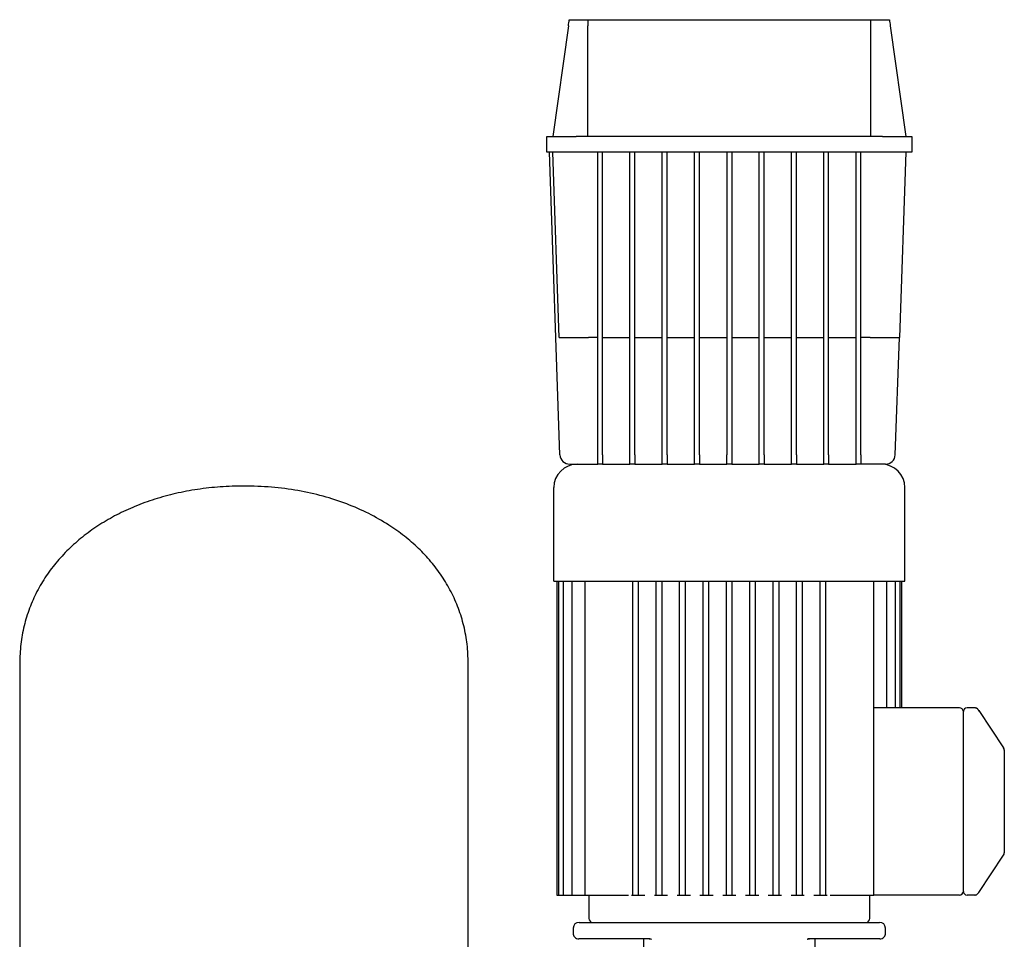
# Model space of a CAD drawing. Header units: millimetres. Extents: x 12 to 1374, y 13 to 994.
# Tile 6 of 6: x 733 to 1237, y 522 to 994. Entities that reach past the tile are written whole.
import ezdxf

# ---------------------------------------------------------------- set-up
doc = ezdxf.new("R2010")
doc.units = ezdxf.units.MM

msp = doc.modelspace()

# ---------------------------------------------------------------- linework, layer by layer
at = {"color": 7, "linetype": 'Continuous', "lineweight": 25}
for p, q in [((1013.89, 990.99), (1005.89, 934.07)), ((1014.32, 994.07), (1023.88, 994.07)), ((1023.88, 994.07), (1168.9, 994.07)), ((1023.89, 934.07), (1023.89, 990.99)), ((1168.89, 934.07), (1168.89, 990.99)), ((1168.9, 994.07), (1178.45, 994.07)), ((1178.89, 990.99), (1186.89, 934.07)), ((1002.89, 926.07), (1002.89, 934.07)), ((1002.89, 934.07), (1017.89, 934.07)), ((1174.89, 934.07), (1017.89, 934.07)), ((1174.89, 934.07), (1189.89, 934.07)), ((1189.89, 934.07), (1189.89, 926.07)), ((1017.89, 926.07), (1002.89, 926.07)), ((1009.55, 770.89), (1004.13, 926.07)), ((1009.2, 831.07), (1005.89, 926.07)), ((1174.89, 926.07), (1017.89, 926.07)), ((1028.89, 770.89), (1028.89, 926.07)), ((1031.39, 770.89), (1031.39, 926.07)), ((1045.45, 770.89), (1045.45, 926.07)), ((1047.95, 770.89), (1047.95, 926.07)), ((1062.01, 770.89), (1062.01, 926.07)), ((1064.51, 770.89), (1064.51, 926.07)), ((1078.57, 770.89), (1078.57, 926.07)), ((1081.07, 770.89), (1081.07, 926.07)), ((1095.14, 926.07), (1095.14, 770.89)), ((1097.64, 926.07), (1097.64, 770.89)), ((1111.7, 770.89), (1111.7, 926.07)), ((1114.2, 770.89), (1114.2, 926.07)), ((1128.26, 770.89), (1128.26, 926.07)), ((1130.76, 770.89), (1130.76, 926.07)), ((1144.82, 770.89), (1144.82, 926.07)), ((1147.32, 770.89), (1147.32, 926.07)), ((1161.39, 770.89), (1161.39, 926.07)), ((1163.89, 770.89), (1163.89, 926.07)), ((1189.89, 926.07), (1174.89, 926.07)), ((1186.89, 926.07), (1183.57, 831.07)), ((1028.89, 831.07), (1024.19, 831.07)), ((1031.39, 831.07), (1045.45, 831.07)), ((1047.95, 831.07), (1062.01, 831.07)), ((1064.51, 831.07), (1078.57, 831.07)), ((1081.07, 831.07), (1095.14, 831.07)), ((1097.64, 831.07), (1111.7, 831.07)), ((1114.2, 831.07), (1128.26, 831.07)), ((1130.76, 831.07), (1144.82, 831.07)), ((1147.32, 831.07), (1161.39, 831.07)), ((1168.58, 831.07), (1163.89, 831.07)), ((1181.47, 770.89), (1183.57, 831.07)), ((1028.89, 766.07), (1028.89, 770.89)), ((1031.39, 770.89), (1031.39, 766.07)), ((1045.45, 766.07), (1045.45, 770.89)), ((1047.95, 770.89), (1047.95, 766.07)), ((1062.01, 766.07), (1062.01, 770.89)), ((1064.51, 770.89), (1064.51, 766.07)), ((1078.57, 766.07), (1078.57, 770.89)), ((1081.07, 770.89), (1081.07, 766.07)), ((1095.14, 766.07), (1095.14, 770.89)), ((1097.64, 770.89), (1097.64, 766.07)), ((1111.7, 766.07), (1111.7, 770.89)), ((1114.2, 770.89), (1114.2, 766.07)), ((1128.26, 766.07), (1128.26, 770.89)), ((1130.76, 770.89), (1130.76, 766.07)), ((1144.82, 766.07), (1144.82, 770.89)), ((1147.32, 770.89), (1147.32, 766.07)), ((1161.39, 766.07), (1161.39, 770.89)), ((1163.89, 770.89), (1163.89, 766.07)), ((1014.55, 766.07), (1028.89, 766.07)), ((1031.39, 766.07), (1028.89, 766.07)), ((1031.39, 766.07), (1045.45, 766.07)), ((1047.95, 766.07), (1045.45, 766.07)), ((1047.95, 766.07), (1062.01, 766.07)), ((1064.51, 766.07), (1062.01, 766.07)), ((1064.51, 766.07), (1078.57, 766.07)), ((1081.07, 766.07), (1078.57, 766.07)), ((1081.07, 766.07), (1095.14, 766.07)), ((1097.64, 766.07), (1095.14, 766.07)), ((1097.64, 766.07), (1111.7, 766.07)), ((1114.2, 766.07), (1111.7, 766.07)), ((1114.2, 766.07), (1128.26, 766.07)), ((1130.76, 766.07), (1128.26, 766.07)), ((1130.76, 766.07), (1144.82, 766.07)), ((1147.32, 766.07), (1144.82, 766.07)), ((1147.32, 766.07), (1161.39, 766.07)), ((1163.89, 766.07), (1161.39, 766.07)), ((1176.47, 766.07), (1163.89, 766.07)), ((1006.39, 706.07), (1006.39, 754.07)), ((1186.39, 706.07), (1186.39, 754.07)), ((1006.39, 706.07), (1186.39, 706.07)), ((1007.89, 706.07), (1007.89, 545.07)), ((1008.72, 706.07), (1008.72, 545.07)), ((1011.26, 706.07), (1011.26, 545.07)), ((1015.68, 706.07), (1015.68, 545.07)), ((1022.33, 706.07), (1022.33, 545.07)), ((1046.89, 545.07), (1046.89, 706.07)), ((1049.89, 545.07), (1049.89, 706.07)), ((1058.89, 545.07), (1058.89, 706.07)), ((1061.89, 545.07), (1061.89, 706.07)), ((1070.89, 545.07), (1070.89, 706.07)), ((1073.89, 545.07), (1073.89, 706.07)), ((1082.89, 545.07), (1082.89, 706.07)), ((1085.89, 545.07), (1085.89, 706.07)), ((1094.89, 545.07), (1094.89, 706.07)), ((1097.89, 545.07), (1097.89, 706.07)), ((1106.89, 545.07), (1106.89, 706.07)), ((1109.89, 545.07), (1109.89, 706.07)), ((1118.89, 545.07), (1118.89, 706.07)), ((1121.89, 545.07), (1121.89, 706.07)), ((1130.89, 545.07), (1130.89, 706.07)), ((1133.89, 545.07), (1133.89, 706.07)), ((1142.89, 545.07), (1142.89, 706.07)), ((1145.89, 545.07), (1145.89, 706.07)), ((1170.45, 633.07), (1170.45, 706.07)), ((1177.09, 641.07), (1177.09, 706.07)), ((1181.51, 641.07), (1181.51, 706.07)), ((1184.05, 641.07), (1184.05, 706.07)), ((1184.89, 641.07), (1184.89, 706.07)), ((732.5, 663.87), (732.5, 508.87)), ((962.5, 508.87), (962.5, 663.87)), ((1214.39, 641.07), (1170.45, 641.07)), ((1216.39, 633.07), (1216.39, 639.17)), ((1222.32, 641.07), (1218.29, 641.07)), ((1222.32, 641.07), (1222.32, 641.07)), ((1223.83, 640.37), (1223.47, 640.68)), ((1224.47, 639.27), (1224.27, 639.74)), ((1224.27, 639.74), (1237.05, 620.57)), ((1170.45, 545.07), (1170.45, 633.07)), ((1216.39, 553.07), (1216.39, 633.07)), ((1237.3, 619.99), (1237.05, 620.57)), ((1237.36, 619.75), (1237.19, 620.09)), ((1237.34, 619.54), (1237.34, 619.54)), ((1237.34, 619.54), (1237.39, 619.41)), ((1237.39, 616.13), (1237.39, 570)), ((1224.27, 546.39), (1237.05, 565.56)), ((1216.39, 550.97), (1216.39, 553.07)), ((1216.39, 546.97), (1216.39, 547.34)), ((1224.27, 546.39), (1224.47, 546.87)), ((1007.89, 545.07), (1008.72, 545.07)), ((1008.72, 545.07), (1010.22, 545.07)), ((1010.22, 545.07), (1011.26, 545.07)), ((1011.26, 545.07), (1012.76, 545.07)), ((1012.76, 545.07), (1015.68, 545.07)), ((1015.68, 545.07), (1017.18, 545.07)), ((1017.18, 545.07), (1022.33, 545.07)), ((1022.33, 545.07), (1023.83, 545.07)), ((1023.83, 545.07), (1043.25, 545.07)), ((1024.39, 545.07), (1024.39, 533.07)), ((1043.25, 545.07), (1044.68, 545.07)), ((1046.28, 545.07), (1046.89, 545.07)), ((1046.89, 545.07), (1048.39, 545.07)), ((1048.39, 545.07), (1049.89, 545.07)), ((1049.89, 545.07), (1053.09, 545.07)), ((1057.95, 545.07), (1058.89, 545.07)), ((1058.89, 545.07), (1060.39, 545.07)), ((1060.39, 545.07), (1061.89, 545.07)), ((1061.89, 545.07), (1064.76, 545.07)), ((1069.63, 545.07), (1070.89, 545.07)), ((1070.89, 545.07), (1072.39, 545.07)), ((1072.39, 545.07), (1073.89, 545.07)), ((1073.89, 545.07), (1076.44, 545.07)), ((1081.3, 545.07), (1082.89, 545.07)), ((1082.89, 545.07), (1084.39, 545.07)), ((1084.39, 545.07), (1085.89, 545.07)), ((1085.89, 545.07), (1088.12, 545.07)), ((1092.98, 545.07), (1094.89, 545.07)), ((1094.89, 545.07), (1096.39, 545.07)), ((1096.39, 545.07), (1097.89, 545.07)), ((1097.89, 545.07), (1099.79, 545.07)), ((1104.66, 545.07), (1106.89, 545.07)), ((1106.89, 545.07), (1108.39, 545.07)), ((1108.39, 545.07), (1109.89, 545.07)), ((1109.89, 545.07), (1111.47, 545.07)), ((1116.33, 545.07), (1118.89, 545.07)), ((1118.89, 545.07), (1120.39, 545.07)), ((1120.39, 545.07), (1121.89, 545.07)), ((1121.89, 545.07), (1123.14, 545.07)), ((1128.01, 545.07), (1130.89, 545.07)), ((1130.89, 545.07), (1132.39, 545.07)), ((1132.39, 545.07), (1133.89, 545.07)), ((1133.89, 545.07), (1134.82, 545.07)), ((1139.68, 545.07), (1142.89, 545.07)), ((1142.89, 545.07), (1144.39, 545.07)), ((1144.39, 545.07), (1145.89, 545.07)), ((1145.89, 545.07), (1146.49, 545.07)), ((1148.09, 545.07), (1149.53, 545.07)), ((1149.53, 545.07), (1168.95, 545.07)), ((1168.39, 533.07), (1168.39, 545.07)), ((1168.95, 545.07), (1170.45, 545.07)), ((1170.45, 545.07), (1170.45, 545.07)), ((1214.39, 545.07), (1170.45, 545.07)), ((1222.32, 545.07), (1218.29, 545.07)), ((1222.32, 545.07), (1222.33, 545.11)), ((1222.32, 545.07), (1222.33, 545.11)), ((1019.31, 531.07), (1096.39, 531.07)), ((1096.39, 531.07), (1173.46, 531.07)), ((1016.31, 528.15), (1016.24, 525.65)), ((1176.53, 525.65), (1176.46, 528.15)), ((1055.63, 522.57), (1019.24, 522.57)), ((1052.39, 522.57), (1052.39, 439.83)), ((1055.63, 522.57), (1055.97, 522.57)), ((1137.15, 522.57), (1136.8, 522.57)), ((1136.8, 522.57), (1137.15, 522.57)), ((1173.53, 522.57), (1137.15, 522.57)), ((1137.15, 522.57), (1137.56, 522.57)), ((1140.39, 439.83), (1140.39, 522.57))]:
    msp.add_line(p, q, dxfattribs=at)
for centre, radius, start, end in [((1014.55, 771.07), 5, 182, 270), ((1176.47, 771.07), 5, 270, 358), ((1018.39, 754.07), 12, 90, 180), ((1174.39, 754.07), 12, 0, 90), ((1214.39, 639.07), 2, 2.8659, 90.0717), ((1218.29, 639.17), 1.9, 90, 180), ((1222.32, 639.07), 2, 33.6901, 64.5973), ((1235.39, 619.46), 2, 358.5812, 33.7209), ((1235.39, 566.67), 2, 326.3099, 0), ((1214.39, 547.07), 2, 269.9283, 357.1341), ((1218.29, 546.97), 1.9, 180, 270), ((1222.32, 547.07), 2, 300.908, 326.3099), ((1019.31, 528.07), 3, 90, 178.5), ((1026.39, 533.07), 2, 180, 270), ((1166.39, 533.07), 2, 270, 0), ((1173.46, 528.07), 3, 1.5, 90), ((1019.24, 525.57), 3, 178.5, 270), ((1173.53, 525.57), 3, 270, 1.5)]:
    msp.add_arc(centre, radius, start, end, dxfattribs=at)
for points in [[(1013.89, 990.99), (1014.03, 992.02), (1014.17, 993.04), (1014.32, 994.07)], [(1023.88, 994.07), (1023.88, 993.04), (1023.89, 992.02), (1023.89, 990.99)], [(1168.89, 990.99), (1168.89, 992.02), (1168.89, 993.04), (1168.9, 994.07)], [(1178.45, 994.07), (1178.6, 993.04), (1178.74, 992.02), (1178.89, 990.99)]]:
    msp.add_open_spline(points, degree=3, dxfattribs=at)
for points, knots in [([(1009.2, 831.07), (1009.2, 831.07), (1009.28, 831.07), (1009.63, 831.07), (1009.89, 831.07), (1010.62, 831.07), (1011.09, 831.07), (1012.21, 831.07), (1012.86, 831.07), (1014.32, 831.07), (1015.13, 831.07), (1016.85, 831.07), (1017.75, 831.07), (1019.6, 831.07), (1020.54, 831.07), (1022.39, 831.07), (1023.31, 831.07), (1024.19, 831.07)], [0, 0, 0, 0, 0.125, 0.125, 0.25, 0.25, 0.375, 0.375, 0.5, 0.5, 0.625, 0.625, 0.75, 0.75, 0.875, 0.875, 1, 1, 1, 1]), ([(1168.58, 831.07), (1169.46, 831.07), (1170.38, 831.07), (1172.24, 831.07), (1173.17, 831.07), (1175.02, 831.07), (1175.93, 831.07), (1177.64, 831.07), (1178.45, 831.07), (1179.91, 831.07), (1180.57, 831.07), (1181.69, 831.07), (1182.15, 831.07), (1182.88, 831.07), (1183.15, 831.07), (1183.49, 831.07), (1183.57, 831.07), (1183.57, 831.07)], [0, 0, 0, 0, 0.125, 0.125, 0.25, 0.25, 0.375, 0.375, 0.5, 0.5, 0.625, 0.625, 0.75, 0.75, 0.875, 0.875, 1, 1, 1, 1]), ([(847.5, 754.87), (843.46, 754.79), (835.48, 754.62), (823.76, 753.28), (812.52, 751.17), (801.81, 748.25), (791.72, 744.6), (782.31, 740.25), (773.6, 735.25), (765.59, 729.62), (758.28, 723.33), (751.72, 716.41), (745.99, 708.87), (741.19, 700.78), (737.37, 692.19), (734.6, 683.13), (732.83, 673.64), (732.61, 667.15), (732.5, 663.87)], [0, 0, 0, 0, 0.074285, 0.146344, 0.216264, 0.284133, 0.350046, 0.412987, 0.474273, 0.534057, 0.592528, 0.651079, 0.708807, 0.766075, 0.823311, 0.881005, 0.939704, 1, 1, 1, 1]), ([(962.5, 663.87), (962.39, 667.15), (962.18, 673.62), (960.42, 683.09), (957.66, 692.14), (953.85, 700.71), (949.1, 708.73), (943.47, 716.18), (937.03, 723.03), (929.81, 729.31), (921.31, 735.35), (911.43, 740.96), (900.11, 745.91), (887.97, 749.85), (875.07, 752.71), (861.5, 754.53), (852.22, 754.76), (847.5, 754.87)], [0, 0, 0, 0, 0.0601693, 0.1187472, 0.176322, 0.2334374, 0.2905808, 0.3471441, 0.4044881, 0.4628994, 0.522613, 0.5956507, 0.6710598, 0.7490424, 0.8297643, 0.9133706, 1, 1, 1, 1]), ([(1223.66, 640.55), (1223.56, 640.63), (1223.35, 640.8), (1222.98, 640.96), (1222.6, 641.06), (1222.34, 641.06), (1222.32, 641.07)], [0, 0, 0, 0, 0.252386, 0.506441, 0.757181, 1, 1, 1, 1]), ([(1224.27, 639.74), (1224.18, 639.88), (1224.04, 640.09), (1224.01, 640.13), (1223.98, 640.18)], [0, 0, 0, 0, 0.659368, 1, 1, 1, 1]), ([(1237.39, 619.41), (1237.39, 619.36), (1237.39, 619.33), (1237.39, 619.05), (1237.39, 618.42), (1237.39, 617.4), (1237.39, 616.58), (1237.39, 616.13)], [0, 0, 0, 0, 0.044857, 0.255125, 0.452818, 0.702806, 1, 1, 1, 1]), ([(1237.39, 570), (1237.39, 569.49), (1237.39, 569.03), (1237.39, 568.22), (1237.39, 567.87), (1237.39, 567.3), (1237.39, 567.07), (1237.39, 566.76), (1237.39, 566.67), (1237.39, 566.67)], [0, 0, 0, 0, 0.25, 0.25, 0.5, 0.5, 0.75, 0.75, 1, 1, 1, 1]), ([(1216.39, 547.34), (1216.39, 547.36), (1216.39, 547.4), (1216.39, 547.48), (1216.39, 547.59), (1216.39, 547.74), (1216.39, 547.95), (1216.39, 548.28), (1216.39, 548.71), (1216.39, 549.22), (1216.39, 549.66), (1216.39, 550.03), (1216.39, 550.33), (1216.39, 550.65), (1216.39, 550.86), (1216.39, 550.97)], [0, 0, 0, 0, 0.031462, 0.072739, 0.123799, 0.184606, 0.25512, 0.363686, 0.499708, 0.628129, 0.744465, 0.807797, 0.871289, 0.936661, 1, 1, 1, 1]), ([(1222.32, 545.07), (1222.32, 545.08), (1222.53, 545.08), (1222.94, 545.17), (1223.61, 545.5), (1223.92, 545.92), (1224.14, 546.22)], [0, 0, 0, 0, 0.097436, 0.196872, 0.41675, 1, 1, 1, 1]), ([(1223.98, 545.96), (1223.98, 545.96), (1224, 545.99), (1224.09, 546.13), (1224.17, 546.24), (1224.27, 546.39)], [0, 0, 0, 0, 0.5, 0.5, 1, 1, 1, 1]), ([(1055.21, 522.57), (1055.21, 522.57), (1055.22, 522.57), (1055.44, 522.57), (1055.63, 522.57)], [0, 0, 0, 0, 0.1084384, 1, 1, 1, 1]), ([(1055.97, 522.57), (1056, 522.56), (1056.16, 522.55), (1056.36, 522.51), (1056.46, 522.49)], [0, 0, 0, 0, 0.496817, 1, 1, 1, 1]), ([(1136.31, 522.49), (1136.41, 522.51), (1136.61, 522.55), (1136.77, 522.56), (1136.8, 522.57)], [0, 0, 0, 0, 0.503084, 1, 1, 1, 1])]:
    msp.add_open_spline(points, degree=3, knots=knots, dxfattribs=at)

doc.saveas('drawing.dxf')
